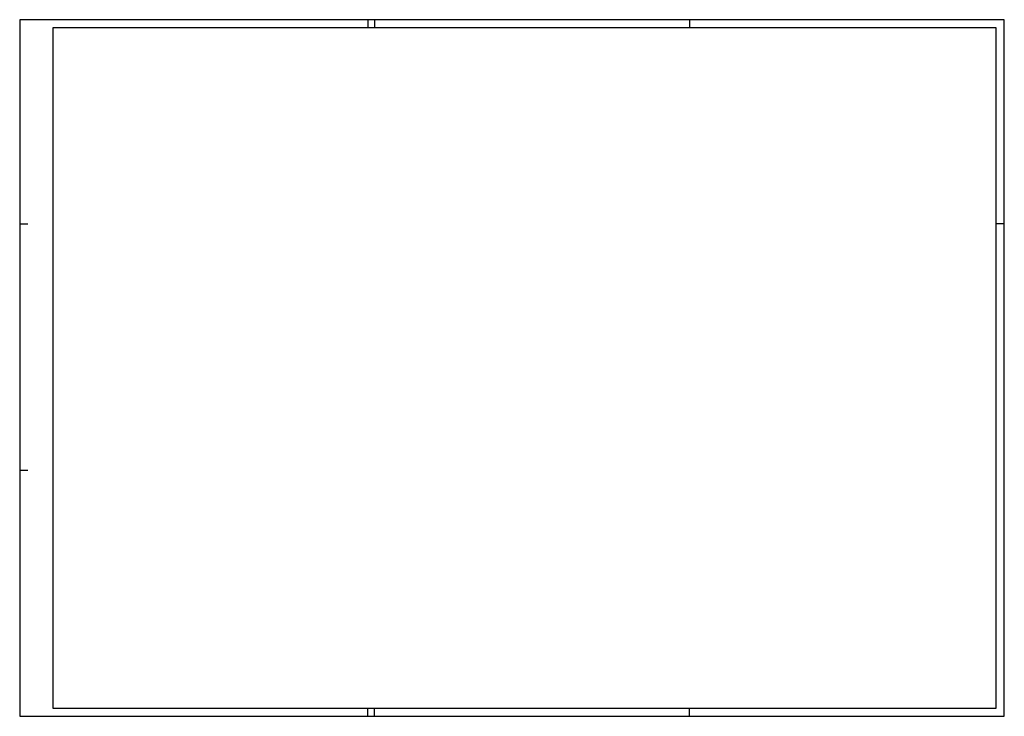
# Paper-space layout 'A2' of a CAD drawing. Header units: millimetres. Extents: x 0 to 594, y 0 to 420.
import ezdxf

# ---------------------------------------------------------------- set-up
doc = ezdxf.new("R2010")
doc.units = ezdxf.units.MM
doc.layers.add('00_Rahmen', color=1, linetype='Continuous')

# ---------------------------------------------------------------- blocks, each defined once
blk = doc.blocks.new('CMDRAND-02')
at = {"layer": '00_Rahmen'}
for p, q in [((0.21, 0.42), (0.21, 0.415)), ((0.214, 0.42), (0.214, 0.415)), ((0.404, 0.42), (0.404, 0.415)), ((0, 0.297), (0.005, 0.297)), ((0.594, 0.297), (0.589, 0.297)), ((0, 0.1485), (0.005, 0.1485)), ((0.21, 0), (0.21, 0.005)), ((0.214, 0), (0.214, 0.005)), ((0.404, 0), (0.404, 0.005))]:
    blk.add_line(p, q, dxfattribs=at)
blk.add_lwpolyline([(0, 0), (0.594, 0), (0.594, 0.42), (0, 0.42)], close=True, dxfattribs=at)
at = {"layer": '00_Rahmen', "color": 2}
blk.add_lwpolyline([(0.02, 0.005), (0.589, 0.005), (0.589, 0.415), (0.02, 0.415)], close=True, dxfattribs=at)

psp = doc.layouts.new('A2')

# ---------------------------------------------------------------- block references
at = {"layer": '00_Rahmen', "xscale": 1000, "yscale": 1000, "zscale": 1000}
psp.add_blockref('CMDRAND-02', (0, 0), dxfattribs=at)

doc.saveas('drawing.dxf')
